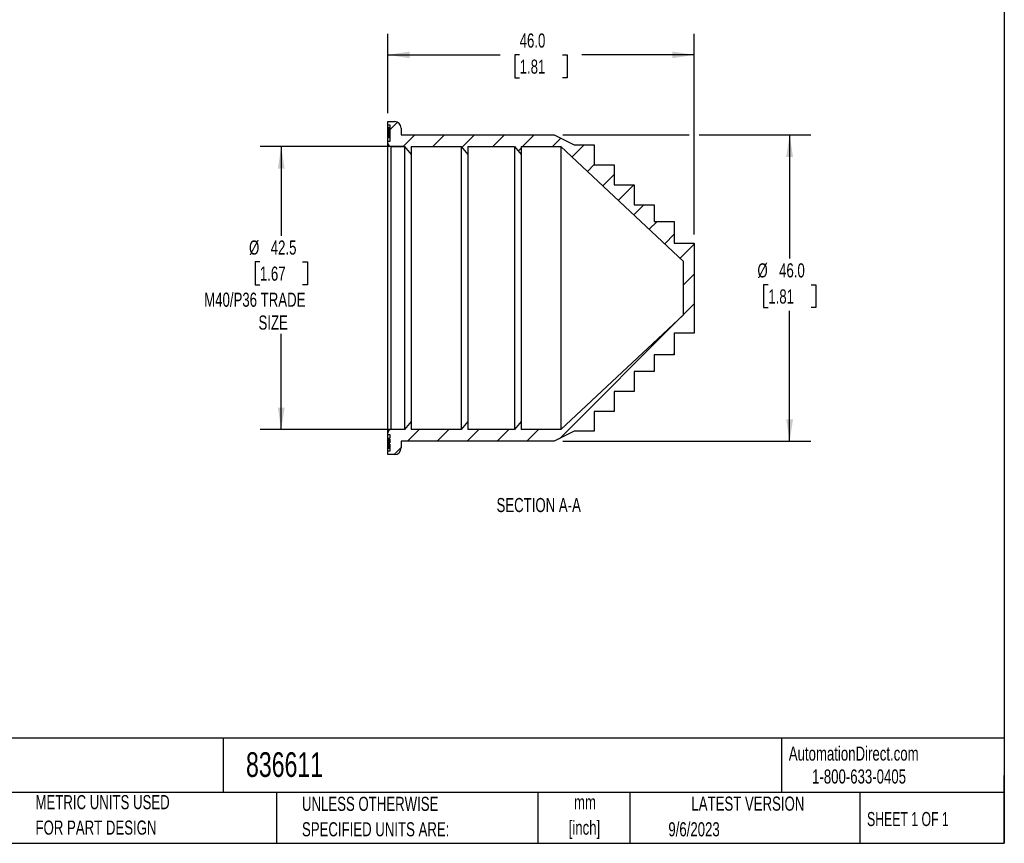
# Model space of a CAD drawing. Header units: millimetres. Extents: x 6 to 273, y 6 to 210.
# Tile 2 of 3: x 125 to 273, y 6 to 130. Entities that reach past the tile are written whole.
import ezdxf

# ---------------------------------------------------------------- set-up
doc = ezdxf.new("R2010")
doc.units = ezdxf.units.MM
doc.layers.add('DIMENSIONS', color=140, linetype='Continuous', lineweight=25)
doc.layers.add('TEXT', color=140, linetype='Continuous', lineweight=25)
doc.layers.add('HATCH', color=6, linetype='Continuous')
doc.styles.add('SLDTEXTSTYLE0', font='TXT', dxfattribs={"width": 0.7})
doc.styles.add('SLDTEXTSTYLE1', font='TXT', dxfattribs={"width": 0.65})
doc.dimstyles.new('SLDDIMSTYLE1', dxfattribs={"dimtxt": 2.158008, "dimasz": 3.302, "dimexe": 0, "dimexo": 0.0625, "dimgap": 0.539502, "dimtad": 0, "dimtih": 1, "dimtoh": 1, "dimrnd": 1e-09, "dimzin": 12, "dimdsep": 46, "dimtxsty": 'SLDTEXTSTYLE0', "dimsah": 1, "dimcen": 0.09, "dimadec": 0, "dimazin": 3, "dimtfac": 1, "dimtofl": 0, "dimtmove": 0, "dimatfit": 3, "dimfxl": 0, "dimfrac": 2, "dimtolj": 1, "dimtzin": 12, "dimarcsym": 0})
doc.dimstyles.new('SLDDIMSTYLE2', dxfattribs={"dimtxt": 2.158008, "dimasz": 3.302, "dimexe": 0, "dimexo": 0.0625, "dimgap": 0.539502, "dimtad": 0, "dimtih": 1, "dimtoh": 1, "dimrnd": 1e-09, "dimzin": 4, "dimdsep": 46, "dimtxsty": 'SLDTEXTSTYLE0', "dimsah": 1, "dimcen": 0.09, "dimadec": 0, "dimazin": 1, "dimtfac": 1, "dimtofl": 0, "dimtmove": 0, "dimatfit": 3, "dimfxl": 0, "dimfrac": 2, "dimtolj": 1, "dimtzin": 12, "dimarcsym": 0})

# ---------------------------------------------------------------- blocks, each defined once
blk = doc.blocks.new('SW_NOTE_0')
at = {"layer": 'TEXT', "color": 0, "char_height": 2.117, "attachment_point": 2, "style": 'SLDTEXTSTYLE0'}
for s, insert in [('mm', (2.84, 2.73)), ('[inch]', (2.76, -1.09))]:
    blk.add_mtext(s, dxfattribs=dict(at, insert=insert))
blk = doc.blocks.new('SW_NOTE_0_1')
at = {"layer": 'TEXT', "color": 0, "char_height": 2.1167, "attachment_point": 1, "style": 'SLDTEXTSTYLE0'}
for s, insert in [('UNLESS OTHERWISE', (0, 2.73)), ('SPECIFIED UNITS ARE:', (0, -1.09))]:
    blk.add_mtext(s, dxfattribs=dict(at, insert=insert))
blk = doc.blocks.new('SW_NOTE_0_5')
at = {"layer": 'TEXT', "color": 0, "char_height": 2.1167, "attachment_point": 1, "style": 'SLDTEXTSTYLE0'}
for s, insert in [('METRIC UNITS USED', (0, 2.73)), ('FOR PART DESIGN', (0, -1.09))]:
    blk.add_mtext(s, dxfattribs=dict(at, insert=insert))
blk = doc.blocks.new('_D_1')
at = {"layer": 'DIMENSIONS'}
for p, q in [((182.73, 110.94), (161.32, 110.94)), ((164.49, 110.94), (164.49, 97.53)), ((161.29, 93.61), (160.56, 93.61)), ((160.56, 93.61), (160.56, 90.18)), ((167.7, 93.61), (168.42, 93.61)), ((168.42, 93.61), (168.42, 90.18)), ((160.56, 90.18), (161.29, 90.18)), ((168.42, 90.18), (167.7, 90.18)), ((164.49, 68.44), (164.49, 82.84)), ((182.73, 68.44), (161.32, 68.44))]:
    blk.add_line(p, q, dxfattribs=at)
for points in [[(164.49, 110.94), (163.99, 107.63), (165, 107.63)], [(164.49, 68.44), (165, 71.74), (163.99, 71.74)]]:
    blk.add_solid(points, dxfattribs=at)
at = {"layer": 'DIMENSIONS', "attachment_point": 1, "style": 'SLDTEXTSTYLE0'}
for s, insert, char_height in [('%%c', (159.66, 96.83), 2.117), ('42.5', (162.92, 96.83), 2.117), ('1.67', (161.29, 92.91), 2.117), ('M40/P36 TRADE', (152.93, 89), 2.1167), ('SIZE', (161.08, 85.57), 2.117)]:
    blk.add_mtext(s, dxfattribs=dict(at, insert=insert, char_height=char_height))
blk = doc.blocks.new('_D_2')
at = {"layer": 'DIMENSIONS'}
for p, q in [((180.5, 115.96), (180.5, 127.86)), ((226.5, 97.71), (226.5, 127.86)), ((180.5, 124.69), (197.36, 124.69)), ((200.29, 124.69), (199.56, 124.69)), ((199.56, 124.69), (199.56, 121.26)), ((206.7, 124.69), (207.43, 124.69)), ((207.43, 124.69), (207.43, 121.26)), ((226.5, 124.69), (209.62, 124.69)), ((199.56, 121.26), (200.29, 121.26)), ((207.43, 121.26), (206.7, 121.26))]:
    blk.add_line(p, q, dxfattribs=at)
for points in [[(180.5, 124.69), (183.8, 124.18), (183.8, 125.19)], [(226.5, 124.69), (223.19, 125.19), (223.19, 124.18)]]:
    blk.add_solid(points, dxfattribs=at)
at = {"layer": 'DIMENSIONS', "char_height": 2.117, "attachment_point": 1, "style": 'SLDTEXTSTYLE0'}
for s, insert in [('46.0', (200.29, 127.9)), ('1.81', (200.29, 123.98))]:
    blk.add_mtext(s, dxfattribs=dict(at, insert=insert))
blk = doc.blocks.new('_D_3')
at = {"layer": 'DIMENSIONS'}
for p, q in [((206.77, 112.69), (225.73, 112.69)), ((227.26, 112.69), (244, 112.69)), ((240.82, 112.69), (240.82, 94.1)), ((237.62, 90.18), (236.89, 90.18)), ((236.89, 90.18), (236.89, 86.75)), ((244.03, 90.18), (244.75, 90.18)), ((244.75, 90.18), (244.75, 86.75)), ((236.89, 86.75), (237.62, 86.75)), ((240.82, 66.69), (240.82, 86.27)), ((244.75, 86.75), (244.03, 86.75)), ((206.77, 66.69), (244, 66.69))]:
    blk.add_line(p, q, dxfattribs=at)
for points in [[(240.82, 112.69), (240.31, 109.38), (241.33, 109.38)], [(240.82, 66.69), (241.33, 69.99), (240.31, 69.99)]]:
    blk.add_solid(points, dxfattribs=at)
at = {"layer": 'DIMENSIONS', "char_height": 2.117, "attachment_point": 1, "style": 'SLDTEXTSTYLE0'}
for s, insert in [('%%c', (235.99, 93.4)), ('46.0', (239.24, 93.4)), ('1.81', (237.62, 89.48))]:
    blk.add_mtext(s, dxfattribs=dict(at, insert=insert))

msp = doc.modelspace()

# ---------------------------------------------------------------- hatches: boundary and pattern name
at = {"layer": 'HATCH'}
h = msp.add_hatch(dxfattribs=at)
h.set_pattern_fill('ANSI31', color=256, style=0)
edge = h.paths.add_edge_path(flags=0)
edge.add_line((180.795, 67.17), (180.595, 67.17))
edge.add_line((180.595, 67.17), (180.595, 66.993))
edge.add_line((180.595, 66.993), (180.795, 66.993))
edge.add_line((180.795, 66.993), (180.795, 66.457))
edge.add_line((180.795, 66.457), (180.595, 66.457))
edge.add_line((180.595, 66.457), (180.595, 66.28))
edge.add_line((180.595, 66.28), (180.795, 66.28))
edge.add_line((180.795, 66.28), (180.795, 65.185))
edge.add_line((180.795, 65.185), (180.495, 65.185))
edge.add_line((180.495, 65.185), (180.495, 64.685))
edge.add_line((180.495, 64.685), (181.495, 64.685))
edge.add_arc((181.495, 65.685), 1, 270, 360)
edge.add_line((182.495, 65.685), (182.495, 66.685))
edge.add_line((182.495, 66.685), (205.495, 66.685))
edge.add_line((205.495, 66.685), (208.495, 68.185))
edge.add_line((208.495, 68.185), (211.495, 68.185))
edge.add_line((211.495, 68.185), (211.495, 71.185))
edge.add_line((211.495, 71.185), (214.495, 71.185))
edge.add_line((214.495, 71.185), (214.495, 74.185))
edge.add_line((214.495, 74.185), (217.495, 74.185))
edge.add_line((217.495, 74.185), (217.495, 77.185))
edge.add_line((217.495, 77.185), (220.495, 77.185))
edge.add_line((220.495, 77.185), (220.495, 79.685))
edge.add_line((220.495, 79.685), (223.495, 79.685))
edge.add_line((223.495, 79.685), (223.495, 82.935))
edge.add_line((223.495, 82.935), (226.495, 82.935))
edge.add_line((226.495, 82.935), (226.495, 96.435))
edge.add_line((226.495, 96.435), (223.495, 96.435))
edge.add_line((223.495, 96.435), (223.495, 99.685))
edge.add_line((223.495, 99.685), (220.495, 99.685))
edge.add_line((220.495, 99.685), (220.495, 102.185))
edge.add_line((220.495, 102.185), (217.495, 102.185))
edge.add_line((217.495, 102.185), (217.495, 105.185))
edge.add_line((217.495, 105.185), (214.495, 105.185))
edge.add_line((214.495, 105.185), (214.495, 108.185))
edge.add_line((214.495, 108.185), (211.495, 108.185))
edge.add_line((211.495, 108.185), (211.495, 111.185))
edge.add_line((211.495, 111.185), (208.495, 111.185))
edge.add_line((208.495, 111.185), (205.495, 112.685))
edge.add_line((205.495, 112.685), (182.495, 112.685))
edge.add_line((182.495, 112.685), (182.495, 113.685))
edge.add_arc((181.495, 113.685), 1, 0, 90)
edge.add_line((181.495, 114.685), (180.495, 114.685))
edge.add_line((180.495, 114.685), (180.495, 114.185))
edge.add_line((180.495, 114.185), (180.795, 114.185))
edge.add_line((180.795, 114.185), (180.795, 111.685))
edge.add_line((180.795, 111.685), (180.495, 111.685))
edge.add_line((180.495, 111.685), (180.495, 111.435))
edge.add_arc((180.995, 111.435), 0.5, 180, 270)
edge.add_line((180.995, 110.935), (182.995, 110.935))
edge.add_line((182.995, 110.935), (183.995, 109.735))
edge.add_line((183.995, 109.735), (183.995, 110.935))
edge.add_line((183.995, 110.935), (191.495, 110.935))
edge.add_line((191.495, 110.935), (192.495, 109.735))
edge.add_line((192.495, 109.735), (192.495, 110.935))
edge.add_line((192.495, 110.935), (199.495, 110.935))
edge.add_line((199.495, 110.935), (200.495, 109.735))
edge.add_line((200.495, 109.735), (200.495, 110.935))
edge.add_line((200.495, 110.935), (206.495, 110.935))
edge.add_line((206.495, 110.935), (224.895, 93.685))
edge.add_line((224.895, 93.685), (224.895, 85.685))
edge.add_line((224.895, 85.685), (206.495, 68.435))
edge.add_line((206.495, 68.435), (200.495, 68.435))
edge.add_line((200.495, 68.435), (200.495, 69.635))
edge.add_line((200.495, 69.635), (199.495, 68.435))
edge.add_line((199.495, 68.435), (192.495, 68.435))
edge.add_line((192.495, 68.435), (192.495, 69.635))
edge.add_line((192.495, 69.635), (191.495, 68.435))
edge.add_line((191.495, 68.435), (183.995, 68.435))
edge.add_line((183.995, 68.435), (183.995, 69.635))
edge.add_line((183.995, 69.635), (182.995, 68.435))
edge.add_line((182.995, 68.435), (180.995, 68.435))
edge.add_arc((180.995, 67.935), 0.5, 90, 180)
edge.add_line((180.495, 67.935), (180.495, 67.685))
edge.add_line((180.495, 67.685), (180.795, 67.685))
edge.add_line((180.795, 67.685), (180.795, 67.17))

# ---------------------------------------------------------------- linework, layer by layer
for p, q in [((180.495, 114.185), (180.495, 114.685)), ((180.495, 114.685), (181.495, 114.685)), ((180.495, 114.185), (180.795, 114.185)), ((180.495, 111.685), (180.495, 114.185)), ((180.795, 114.185), (180.795, 111.685)), ((180.595, 113.78), (180.595, 113.603)), ((180.595, 113.78), (180.795, 113.78)), ((180.595, 113.603), (180.795, 113.603)), ((180.595, 113.603), (180.595, 112.28)), ((182.495, 113.685), (182.495, 112.685)), ((182.495, 112.685), (205.495, 112.685)), ((205.495, 112.685), (208.495, 111.185)), ((180.495, 111.435), (180.495, 111.685)), ((180.795, 111.685), (180.495, 111.685)), ((180.595, 112.28), (180.795, 112.28)), ((180.995, 110.935), (182.995, 110.935)), ((180.995, 68.435), (180.995, 110.935)), ((182.995, 110.935), (183.995, 109.735)), ((182.995, 110.935), (182.995, 68.435)), ((183.995, 110.935), (191.495, 110.935)), ((183.995, 110.935), (183.995, 109.735)), ((191.495, 110.935), (192.495, 109.735)), ((191.495, 110.935), (191.495, 68.435)), ((192.495, 110.935), (199.495, 110.935)), ((192.495, 110.935), (192.495, 109.735)), ((199.495, 110.935), (200.495, 109.735)), ((199.495, 110.935), (199.495, 68.435)), ((200.495, 110.935), (206.495, 110.935)), ((200.495, 110.935), (200.495, 109.735)), ((206.495, 110.935), (224.895, 93.685)), ((206.495, 110.935), (206.495, 68.435)), ((208.495, 111.185), (211.495, 111.185)), ((211.495, 111.185), (211.495, 108.185)), ((183.995, 109.735), (183.995, 69.635)), ((192.495, 109.735), (192.495, 69.635)), ((200.495, 109.735), (200.495, 69.635)), ((211.495, 108.185), (214.495, 108.185)), ((214.495, 108.185), (214.495, 105.185)), ((214.495, 105.185), (217.495, 105.185)), ((217.495, 105.185), (217.495, 102.185)), ((217.495, 102.185), (220.495, 102.185)), ((220.495, 102.185), (220.495, 99.685)), ((220.495, 99.685), (223.495, 99.685)), ((223.495, 99.685), (223.495, 96.435)), ((223.495, 96.435), (226.495, 96.435)), ((226.495, 96.435), (226.495, 82.935)), ((224.895, 85.685), (224.895, 93.685)), ((224.895, 85.685), (206.495, 68.435)), ((226.495, 82.935), (223.495, 82.935)), ((223.495, 82.935), (223.495, 79.685)), ((223.495, 79.685), (220.495, 79.685)), ((220.495, 79.685), (220.495, 77.185)), ((220.495, 77.185), (217.495, 77.185)), ((217.495, 77.185), (217.495, 74.185)), ((217.495, 74.185), (214.495, 74.185)), ((214.495, 74.185), (214.495, 71.185)), ((214.495, 71.185), (211.495, 71.185)), ((211.495, 71.185), (211.495, 68.185)), ((183.995, 69.635), (182.995, 68.435)), ((183.995, 69.635), (183.995, 68.435)), ((192.495, 69.635), (191.495, 68.435)), ((192.495, 69.635), (192.495, 68.435)), ((200.495, 69.635), (199.495, 68.435)), ((200.495, 69.635), (200.495, 68.435)), ((182.995, 68.435), (180.995, 68.435)), ((191.495, 68.435), (183.995, 68.435)), ((199.495, 68.435), (192.495, 68.435)), ((206.495, 68.435), (200.495, 68.435)), ((208.495, 68.185), (205.495, 66.685)), ((211.495, 68.185), (208.495, 68.185)), ((180.495, 67.685), (180.495, 67.935)), ((180.495, 67.685), (180.795, 67.685)), ((180.495, 65.185), (180.495, 67.685)), ((180.595, 67.17), (180.595, 66.993)), ((180.595, 67.17), (180.795, 67.17)), ((180.595, 66.993), (180.795, 66.993)), ((180.595, 66.993), (180.595, 66.457)), ((180.795, 67.685), (180.795, 67.17)), ((180.795, 66.993), (180.795, 66.457)), ((205.495, 66.685), (182.495, 66.685)), ((182.495, 66.685), (182.495, 65.685)), ((180.495, 64.685), (180.495, 65.185)), ((180.795, 65.185), (180.495, 65.185)), ((180.595, 66.457), (180.595, 66.28)), ((180.795, 66.457), (180.595, 66.457)), ((180.795, 66.28), (180.595, 66.28)), ((180.595, 66.28), (180.595, 65.67)), ((180.595, 65.67), (180.795, 65.67)), ((180.795, 66.28), (180.795, 65.185)), ((181.495, 64.685), (180.495, 64.685))]:
    msp.add_line(p, q)
for centre, radius, start, end in [((181.495, 113.685), 1, 0, 90), ((180.995, 111.435), 0.5, 180, 270), ((180.995, 67.935), 0.5, 90, 180), ((181.495, 65.685), 1, 270, 0)]:
    msp.add_arc(centre, radius, start, end)
msp.add_open_spline([(180.495, 67.935), (180.495, 67.936), (180.495, 67.938), (180.495, 67.952), (180.495, 67.974), (180.495, 68.006), (180.495, 68.046), (180.495, 68.095), (180.495, 68.154), (180.495, 68.221), (180.495, 68.393), (180.495, 68.749), (180.495, 69.44), (180.495, 70.34), (180.495, 71.458), (180.495, 72.773), (180.495, 74.279), (180.495, 75.947), (180.495, 77.75), (180.495, 79.663), (180.495, 82.278), (180.495, 85.627), (180.495, 89.685), (180.495, 93.744), (180.495, 97.093), (180.495, 99.707), (180.495, 101.621), (180.495, 103.424), (180.495, 105.092), (180.495, 106.598), (180.495, 107.913), (180.495, 109.031), (180.495, 109.93), (180.495, 110.622), (180.495, 111.005), (180.495, 111.208), (180.495, 111.31), (180.495, 111.382), (180.495, 111.427), (180.495, 111.433), (180.495, 111.435)], degree=3, knots=[0, 0, 0, 0, 0.0064867, 0.0129643, 0.0194357, 0.0259033, 0.0323701, 0.0388385, 0.0453114, 0.0517914, 0.0582811, 0.0891571, 0.1200408, 0.1522038, 0.1843746, 0.217222, 0.2500773, 0.2829247, 0.31578, 0.3479431, 0.3801138, 0.4418006, 0.5000011, 0.5582017, 0.6198884, 0.6520515, 0.6842222, 0.7170696, 0.7499249, 0.7827723, 0.8156276, 0.8477907, 0.8799614, 0.9108374, 0.9417211, 0.9533913, 0.9650386, 0.9766788, 0.9883273, 1, 1, 1, 1])
at = {"layer": 'TEXT'}
for p, q in [((273.05, 209.55), (273.05, 6.35)), ((273.05, 22.126), (6.35, 22.126)), ((155.759, 22.126), (155.759, 13.97)), ((239.575, 22.126), (239.575, 13.97)), ((273.05, 6.35), (273.05, 16.51)), ((273.05, 13.97), (6.35, 13.97)), ((163.78, 13.97), (163.78, 6.35)), ((203.024, 13.97), (203.024, 6.35)), ((216.812, 13.97), (216.812, 6.35)), ((251.349, 13.97), (251.349, 6.35)), ((6.35, 6.35), (273.05, 6.35))]:
    msp.add_line(p, q, dxfattribs=at)

# ---------------------------------------------------------------- block references
for name, p in [('SW_NOTE_0_5', (127.604, 10.854)), ('SW_NOTE_0_1', (167.608, 10.605)), ('SW_NOTE_0', (207.255, 10.846))]:
    msp.add_blockref(name, p, dxfattribs=at)

# ---------------------------------------------------------------- texts
for s, insert, char_height, attachment_point, style in [('SECTION A-A', (203.148, 58.18), 2.11667, 2, 'SLDTEXTSTYLE0'), ('AutomationDirect.com', (240.695, 20.877), 2.11667, 1, 'SLDTEXTSTYLE0'), ('836611', (159.208, 20.019), 3.7042, 1, 'SLDTEXTSTYLE0'), ('1-800-633-0405', (244.192, 17.437), 2.11667, 1, 'SLDTEXTSTYLE0'), ('LATEST VERSION', (234.552, 13.364), 2.11667, 2, 'SLDTEXTSTYLE0'), ('SHEET 1 OF 1', (252.441, 11.051), 2.11667, 1, 'SLDTEXTSTYLE1'), ('9/6/2023', (222.613, 9.513), 2.1167, 1, 'SLDTEXTSTYLE0')]:
    msp.add_mtext(s, dxfattribs=dict(at, insert=insert, char_height=char_height, attachment_point=attachment_point, style=style))

# ---------------------------------------------------------------- dimensions: what is measured, and where the dimension line sits
at = {"layer": 'DIMENSIONS'}
dim = msp.add_linear_dim(base=(226.495, 124.686), p1=(180.495, 114.685), p2=(226.495, 96.435), dimstyle='SLDDIMSTYLE2', dxfattribs=at)
dim.commit()
dim.dimension.update_dxf_attribs({"geometry": '_D_2', "text_midpoint": (203.495, 124.686), "dimtype": 160})
for base, p1, p2, text, dimstyle, picture, middle in [((240.821, 66.685), (205.495, 112.685), (205.495, 66.685), '%%c<>', 'SLDDIMSTYLE2', '_D_3', (240.821, 90.184)), ((164.494, 68.435), (183.995, 110.935), (183.995, 68.435), '%%c<>\\PM40/P36 TRADE\\PSIZE', 'SLDDIMSTYLE1', '_D_1', (164.494, 90.184))]:
    dim = msp.add_linear_dim(base=base, p1=p1, p2=p2, angle=90, text=text, dimstyle=dimstyle, dxfattribs=at)
    dim.commit()
    dim.dimension.update_dxf_attribs({"geometry": picture, "text_midpoint": middle, "dimtype": 160})

doc.saveas('drawing.dxf')
